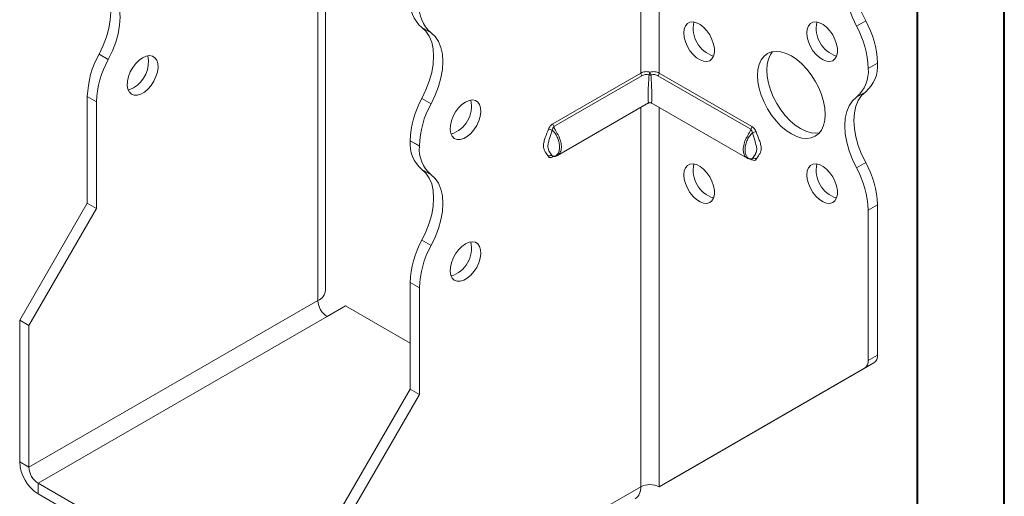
# Model space of a CAD drawing. Header units: millimetres. Extents: x 0 to 210, y 0 to 297.
# Tile 3 of 9: x 153 to 210, y 56 to 83. Entities that reach past the tile are written whole.
import ezdxf

# ---------------------------------------------------------------- set-up
doc = ezdxf.new("R2010")
doc.units = ezdxf.units.MM

msp = doc.modelspace()

# ---------------------------------------------------------------- linework, layer by layer
at = {"color": 7, "linetype": 'Continuous', "lineweight": 40}
for p, q in [((210.079, 0.215), (210.079, 297.215)), ((205.079, 5.215), (205.079, 292.215))]:
    msp.add_line(p, q, dxfattribs=at)
at = {"color": 7, "linetype": 'Continuous', "lineweight": 15}
for p, q in [((171.051, 67.514), (171.051, 89.254)), ((170.612, 66.902), (170.612, 88.642)), ((189.173, 86.19), (189.173, 80.002)), ((190.234, 80.002), (190.234, 86.19)), ((201.579, 82.706), (202.11, 83.013)), ((177.12, 82.319), (176.59, 82.625)), ((158.029, 81.092), (158.559, 80.785)), ((202.785, 80.581), (202.255, 80.275)), ((202.255, 80.275), (202.785, 80.581)), ((202.785, 80.581), (202.785, 80.581)), ((184.112, 77.08), (189.173, 80.002)), ((189.241, 79.848), (184.18, 76.926)), ((195.5, 76.769), (190.166, 79.848)), ((190.234, 80.002), (195.568, 76.923)), ((202.255, 80.275), (202.255, 80.275)), ((202.11, 78.93), (201.58, 78.624)), ((157.884, 78.355), (157.353, 78.662)), ((157.353, 72.516), (157.353, 78.662)), ((157.884, 72.21), (157.884, 78.355)), ((176.59, 78.542), (177.121, 78.236)), ((184.381, 75.258), (189.629, 78.287)), ((189.779, 78.287), (195.298, 75.101)), ((189.173, 78.024), (189.173, 56.186)), ((190.234, 56.186), (190.234, 78.024)), ((176.445, 75.805), (175.915, 76.111)), ((175.915, 76.11), (175.915, 76.111)), ((175.915, 76.11), (176.445, 75.804)), ((176.445, 75.804), (176.445, 75.805)), ((184.092, 75.222), (184.072, 75.243)), ((184.16, 75.203), (184.112, 75.175)), ((195.568, 75.018), (195.519, 75.046)), ((201.58, 74.541), (202.11, 74.847)), ((177.12, 74.154), (176.59, 74.46)), ((153.464, 65.78), (157.353, 72.516)), ((157.884, 72.21), (157.353, 72.516)), ((153.995, 65.474), (157.884, 72.21)), ((202.785, 72.417), (202.255, 72.111)), ((202.255, 72.111), (202.255, 63.466)), ((202.785, 72.417), (202.785, 63.772)), ((176.59, 70.376), (177.12, 70.07)), ((176.445, 67.64), (175.915, 67.946)), ((175.915, 61.801), (175.915, 67.946)), ((176.445, 61.495), (176.445, 67.64)), ((170.612, 66.902), (153.995, 57.309)), ((171.142, 65.983), (172.203, 66.595)), ((175.915, 64.452), (172.203, 66.595)), ((153.464, 65.78), (153.995, 65.474)), ((153.464, 57.615), (153.464, 65.78)), ((154.525, 56.39), (171.142, 65.983)), ((153.995, 57.309), (153.995, 65.474)), ((202.255, 63.466), (202.785, 63.772)), ((190.234, 56.186), (202.048, 63.008)), ((190.764, 56.492), (202.578, 63.315)), ((202.578, 63.315), (202.048, 63.008)), ((172.026, 55.065), (175.915, 61.801)), ((175.915, 61.801), (176.445, 61.495)), ((172.556, 54.759), (176.445, 61.495)), ((153.464, 57.615), (153.995, 57.309)), ((154.525, 56.39), (154.525, 55.778)), ((171.496, 46.593), (154.525, 56.39)), ((172.556, 46.593), (189.173, 56.186)), ((189.173, 56.186), (189.173, 56.186)), ((190.234, 56.186), (190.764, 56.492)), ((171.496, 45.981), (154.525, 55.778))]:
    msp.add_line(p, q, dxfattribs=at)
at = {"color": 7, "linetype": 'Continuous', "lineweight": 15, "flags": 128}
for points in [[(201.579, 82.706), (201.343, 83.196), (201.154, 83.695), (201.016, 84.192), (200.932, 84.676), (200.904, 85.138), (200.932, 85.567), (201.016, 85.954), (201.154, 86.292), (201.343, 86.572), (201.579, 86.789)], [(202.11, 87.095), (201.874, 86.878), (201.685, 86.598), (201.547, 86.26), (201.463, 85.873), (201.435, 85.444), (201.463, 84.982), (201.547, 84.498), (201.685, 84.001), (201.874, 83.502), (202.11, 83.013)], [(158.029, 85.175), (158.265, 84.958), (158.454, 84.677), (158.592, 84.34), (158.676, 83.952), (158.704, 83.523), (158.676, 83.062), (158.592, 82.577), (158.454, 82.08), (158.265, 81.582), (158.029, 81.092)], [(158.559, 80.785), (158.795, 81.275), (158.984, 81.774), (159.122, 82.271), (159.206, 82.755), (159.234, 83.217), (159.206, 83.646), (159.122, 84.034), (158.984, 84.371), (158.795, 84.652), (158.559, 84.869)], [(191.648, 82.316), (191.672, 82.537), (191.742, 82.719), (191.855, 82.852), (192.004, 82.929), (192.182, 82.945), (192.379, 82.899), (192.583, 82.795), (192.786, 82.637), (192.974, 82.434), (193.139, 82.198), (193.271, 81.94), (193.363, 81.675), (193.41, 81.417), (193.41, 81.18), (193.363, 80.977), (193.271, 80.818), (193.139, 80.713), (192.974, 80.666), (192.786, 80.681), (192.583, 80.757), (192.379, 80.889), (192.182, 81.07), (192.004, 81.291), (191.855, 81.54), (191.742, 81.803), (191.672, 82.067), (191.648, 82.316)], [(198.719, 82.316), (198.743, 82.538), (198.813, 82.72), (198.926, 82.853), (199.075, 82.929), (199.253, 82.945), (199.45, 82.9), (199.654, 82.795), (199.857, 82.638), (200.045, 82.435), (200.21, 82.198), (200.342, 81.941), (200.434, 81.676), (200.481, 81.418), (200.481, 81.181), (200.434, 80.978), (200.342, 80.819), (200.21, 80.714), (200.045, 80.667), (199.857, 80.682), (199.654, 80.757), (199.45, 80.89), (199.253, 81.071), (199.075, 81.292), (198.926, 81.541), (198.813, 81.804), (198.743, 82.067), (198.719, 82.316)], [(176.59, 78.542), (176.826, 79.032), (177.015, 79.531), (177.153, 80.028), (177.237, 80.512), (177.266, 80.974), (177.237, 81.403), (177.153, 81.79), (177.015, 82.127), (176.826, 82.408), (176.59, 82.625)], [(177.121, 78.236), (177.357, 78.726), (177.546, 79.225), (177.684, 79.721), (177.768, 80.206), (177.796, 80.667), (177.768, 81.096), (177.684, 81.484), (177.546, 81.821), (177.357, 82.102), (177.12, 82.319)], [(160.535, 80.886), (160.332, 80.741), (160.139, 80.548), (159.967, 80.319), (159.826, 80.065), (159.724, 79.801), (159.665, 79.54), (159.653, 79.296), (159.689, 79.084), (159.77, 78.913), (159.893, 78.794), (160.05, 78.732), (160.233, 78.731), (160.433, 78.792), (160.638, 78.911), (160.838, 79.081), (161.021, 79.293), (161.178, 79.536), (161.301, 79.797), (161.382, 80.061), (161.418, 80.315), (161.406, 80.545), (161.347, 80.738), (161.244, 80.884), (161.104, 80.975), (160.932, 81.006), (160.739, 80.976), (160.535, 80.886)], [(195.891, 79.866), (195.915, 80.204), (195.986, 80.505), (196.103, 80.764), (196.262, 80.972), (196.46, 81.125), (196.692, 81.22), (196.953, 81.254), (197.234, 81.226), (197.531, 81.137), (197.835, 80.989), (198.14, 80.786), (198.436, 80.533), (198.718, 80.235), (198.978, 79.901), (199.21, 79.538), (199.409, 79.156), (199.568, 78.763), (199.685, 78.37), (199.756, 77.986), (199.78, 77.621), (199.756, 77.284), (199.685, 76.982), (199.568, 76.724), (199.409, 76.516), (199.21, 76.362), (198.978, 76.267), (198.718, 76.234), (198.436, 76.261), (198.14, 76.35), (197.835, 76.498), (197.531, 76.702), (197.234, 76.955), (196.953, 77.253), (196.692, 77.587), (196.46, 77.95), (196.262, 78.332), (196.103, 78.725), (195.986, 79.118), (195.915, 79.501), (195.891, 79.866)], [(196.751, 81.234), (196.633, 81.07), (196.516, 80.812), (196.445, 80.51), (196.421, 80.173), (196.445, 79.808), (196.516, 79.424), (196.633, 79.031), (196.793, 78.638), (196.991, 78.256), (197.223, 77.893), (197.483, 77.559), (197.765, 77.261), (198.061, 77.008), (198.366, 76.805), (198.67, 76.657), (198.967, 76.568), (199.248, 76.54), (199.45, 76.56)], [(160.005, 79.151), (159.801, 79.06), (159.704, 79.038)], [(202.11, 78.93), (201.874, 78.713), (201.685, 78.432), (201.547, 78.095), (201.463, 77.708), (201.435, 77.278), (201.463, 76.817), (201.547, 76.332), (201.685, 75.835), (201.874, 75.337), (202.11, 74.847)], [(179.097, 78.336), (178.893, 78.191), (178.7, 77.998), (178.529, 77.769), (178.388, 77.515), (178.285, 77.251), (178.227, 76.99), (178.215, 76.746), (178.25, 76.534), (178.332, 76.363), (178.454, 76.244), (178.611, 76.182), (178.795, 76.182), (178.994, 76.242), (179.2, 76.361), (179.399, 76.531), (179.583, 76.743), (179.74, 76.986), (179.862, 77.247), (179.944, 77.511), (179.979, 77.765), (179.967, 77.995), (179.909, 78.188), (179.806, 78.334), (179.665, 78.425), (179.494, 78.456), (179.301, 78.426), (179.097, 78.336)], [(201.58, 74.541), (201.344, 75.031), (201.154, 75.529), (201.016, 76.026), (200.932, 76.511), (200.904, 76.972), (200.932, 77.401), (201.016, 77.789), (201.154, 78.126), (201.344, 78.407), (201.58, 78.624)], [(191.648, 74.15), (191.672, 74.372), (191.742, 74.554), (191.855, 74.687), (192.004, 74.763), (192.182, 74.779), (192.379, 74.734), (192.583, 74.629), (192.786, 74.471), (192.974, 74.269), (193.139, 74.032), (193.271, 73.775), (193.363, 73.51), (193.41, 73.252), (193.41, 73.015), (193.363, 72.811), (193.271, 72.653), (193.139, 72.547), (192.974, 72.501), (192.786, 72.516), (192.583, 72.591), (192.379, 72.723), (192.182, 72.905), (192.004, 73.126), (191.855, 73.375), (191.742, 73.638), (191.672, 73.901), (191.648, 74.15)], [(198.719, 74.151), (198.743, 74.373), (198.813, 74.555), (198.926, 74.688), (199.075, 74.764), (199.253, 74.78), (199.45, 74.734), (199.654, 74.63), (199.857, 74.472), (200.045, 74.269), (200.21, 74.033), (200.342, 73.775), (200.434, 73.51), (200.481, 73.252), (200.481, 73.015), (200.434, 72.812), (200.342, 72.653), (200.21, 72.548), (200.045, 72.502), (199.857, 72.517), (199.654, 72.592), (199.45, 72.724), (199.253, 72.906), (199.075, 73.127), (198.926, 73.375), (198.813, 73.639), (198.743, 73.902), (198.719, 74.151)], [(176.59, 70.376), (176.826, 70.866), (177.015, 71.365), (177.153, 71.862), (177.237, 72.346), (177.266, 72.808), (177.237, 73.237), (177.153, 73.624), (177.015, 73.962), (176.826, 74.242), (176.59, 74.46)], [(177.12, 70.07), (177.357, 70.56), (177.546, 71.059), (177.684, 71.556), (177.768, 72.04), (177.796, 72.502), (177.768, 72.931), (177.684, 73.318), (177.546, 73.656), (177.357, 73.936), (177.12, 74.154)], [(179.097, 70.17), (178.893, 70.025), (178.7, 69.833), (178.529, 69.604), (178.388, 69.35), (178.285, 69.086), (178.227, 68.825), (178.215, 68.581), (178.25, 68.368), (178.332, 68.198), (178.454, 68.078), (178.611, 68.017), (178.795, 68.016), (178.994, 68.077), (179.2, 68.195), (179.399, 68.365), (179.583, 68.577), (179.74, 68.82), (179.862, 69.081), (179.944, 69.346), (179.979, 69.6), (179.967, 69.83), (179.909, 70.023), (179.806, 70.169), (179.665, 70.26), (179.494, 70.291), (179.301, 70.261), (179.097, 70.17)]]:
    msp.add_lwpolyline(points, dxfattribs=at)
at = {"color": 7, "linetype": 'Continuous', "lineweight": 15}
for centre, radius, start, end in [((177.867, 84.111), 1.959, 175.1625, 229.3233), ((178.397, 83.804), 1.959, 175.1625, 229.3233), ((193.855, 82.569), 1.665, 167.1674, 252.8273), ((200.926, 82.57), 1.665, 167.1674, 252.8273), ((196.946, 80.11), 5.312, 1.7823, 29.2631), ((197.476, 80.416), 5.312, 1.7823, 29.2631), ((162.659, 78.496), 5.308, 150.7326, 178.2173), ((159.137, 80.652), 1.734, 300.0386, 11.5303), ((163.19, 78.19), 5.308, 150.7326, 178.2173), ((200.833, 80.416), 1.959, 310.6767, 4.8375), ((189.407, 80.013), 0.234, 182.8756, 224.8492), ((190.259, 79.788), 0.618, 153.927, 169.7741), ((189.704, 80.164), 0.272, 258.7299, 281.2701), ((189.148, 79.788), 0.618, 10.2259, 26.073), ((190, 80.013), 0.234, 315.1508, 357.1244), ((200.303, 80.11), 1.959, 310.6767, 4.8375), ((181.224, 75.946), 5.312, 150.7369, 178.2177), ((181.754, 75.639), 5.312, 150.7369, 178.2177), ((177.774, 78.079), 1.665, 287.1728, 12.8326), ((189.704, 78.157), 0.15, 64.5415, 115.9108), ((184.346, 77.091), 0.234, 182.8756, 224.8492), ((183.827, 76.293), 0.489, 59.8606, 84.9833), ((195.334, 76.934), 0.234, 315.1508, 357.1244), ((195.853, 76.136), 0.489, 95.0167, 120.1394), ((177.867, 75.945), 1.959, 175.1625, 229.3233), ((178.397, 75.639), 1.959, 175.1625, 229.3233), ((184.001, 75.093), 0.167, 64.571, 141.9688), ((184.212, 75.178), 0.101, 156.3759, 181.4771), ((193.855, 74.404), 1.665, 167.1674, 252.8273), ((195.464, 75.02), 0.104, 358.7439, 20.1827), ((195.679, 74.936), 0.167, 38.0312, 115.429), ((200.926, 74.404), 1.665, 167.1674, 252.8273), ((197.479, 72.252), 5.308, 1.7827, 29.2674), ((196.949, 71.945), 5.308, 1.7827, 29.2674), ((181.221, 67.781), 5.308, 150.7326, 178.2173), ((177.774, 69.913), 1.665, 287.1728, 12.8326), ((181.751, 67.475), 5.308, 150.7326, 178.2173), ((170.3, 67.589), 0.754, 294.3747, 354.3052), ((171.763, 66.954), 1.153, 182.6055, 237.3945), ((201.754, 63.417), 0.503, 305.698, 5.6204), ((202.284, 63.723), 0.503, 305.698, 5.6204), ((155.767, 57.72), 2.305, 182.6055, 237.3945), ((155.146, 57.361), 1.153, 182.6055, 237.3945), ((188.438, 56.105), 0.739, 305.0133, 6.2988), ((189.704, 55.163), 1.153, 62.6097, 117.3903)]:
    msp.add_arc(centre, radius, start, end, dxfattribs=at)
for major_axis, start_param, end_param in [((0.078, 1.314), 1.3458, 3.177797), ((-0.078, 1.314), 3.105389, 4.937386)]:
    msp.add_ellipse((189.704, 79.6), major_axis=major_axis, ratio=0.054973, start_param=start_param, end_param=end_param, dxfattribs=at)
for points, knots in [([(189.173, 80.002), (189.209, 80.022), (189.247, 80.039), (189.329, 80.066), (189.374, 80.075), (189.511, 80.091), (189.608, 80.085), (189.704, 80.06)], [0, 0, 0, 0, 0.25, 0.25, 0.5, 0.5, 1, 1, 1, 1]), ([(189.651, 79.898), (189.577, 79.918), (189.502, 79.922), (189.362, 79.903), (189.297, 79.88), (189.241, 79.848)], [0, 0, 0, 0, 0.5, 0.5, 1, 1, 1, 1]), ([(189.704, 80.06), (189.799, 80.085), (189.897, 80.091), (190.033, 80.075), (190.078, 80.066), (190.16, 80.039), (190.198, 80.022), (190.234, 80.002)], [0, 0, 0, 0, 0.5, 0.5, 0.75, 0.75, 1, 1, 1, 1]), ([(190.166, 79.848), (190.11, 79.88), (190.046, 79.903), (189.906, 79.922), (189.83, 79.918), (189.757, 79.898)], [0, 0, 0, 0, 0.5, 0.5, 1, 1, 1, 1]), ([(189.704, 78.293), (189.662, 78.282), (189.619, 78.272), (189.578, 78.258), (189.578, 78.258)], [0, 0, 0, 0, 0.982695, 1, 1, 1, 1]), ([(189.829, 78.258), (189.829, 78.258), (189.788, 78.272), (189.745, 78.282), (189.704, 78.293)], [0, 0, 0, 0, 0.017305, 1, 1, 1, 1]), ([(184.112, 77.08), (184.063, 77.051), (184.014, 77.009), (183.928, 76.905), (183.892, 76.843), (183.87, 76.78)], [0, 0, 0, 0, 0.5, 0.5, 1, 1, 1, 1]), ([(183.87, 75.196), (183.812, 75.291), (183.744, 75.374), (183.658, 75.517), (183.632, 75.568), (183.593, 75.683), (183.582, 75.749), (183.582, 75.895), (183.593, 75.973), (183.632, 76.134), (183.658, 76.214), (183.744, 76.456), (183.812, 76.618), (183.87, 76.78)], [0, 0, 0, 0, 0.25, 0.25, 0.375, 0.375, 0.5, 0.5, 0.625, 0.625, 0.75, 0.75, 1, 1, 1, 1]), ([(184.072, 76.716), (184.057, 76.633), (184.035, 76.553), (183.986, 76.392), (183.96, 76.313), (183.91, 76.155), (183.886, 76.076), (183.849, 75.919), (183.836, 75.842), (183.836, 75.704), (183.849, 75.644), (183.886, 75.545), (183.91, 75.503), (183.96, 75.424), (183.986, 75.388), (184.035, 75.316), (184.057, 75.281), (184.072, 75.243)], [0, 0, 0, 0, 0.125, 0.125, 0.25, 0.25, 0.375, 0.375, 0.5, 0.5, 0.625, 0.625, 0.75, 0.75, 0.875, 0.875, 1, 1, 1, 1]), ([(184.072, 76.716), (184.081, 76.758), (184.101, 76.798), (184.14, 76.869), (184.159, 76.901), (184.18, 76.926)], [0, 0, 0, 0, 0.5, 0.5, 1, 1, 1, 1]), ([(184.072, 75.243), (184.107, 75.221), (184.144, 75.217), (184.208, 75.219), (184.237, 75.226), (184.319, 75.259), (184.364, 75.297), (184.436, 75.392), (184.463, 75.451), (184.499, 75.584), (184.508, 75.658), (184.508, 75.818), (184.499, 75.902), (184.463, 76.078), (184.436, 76.166), (184.364, 76.343), (184.319, 76.431), (184.237, 76.554), (184.208, 76.594), (184.143, 76.665), (184.107, 76.697), (184.072, 76.716)], [0, 0, 0, 0, 0.0625, 0.0625, 0.125, 0.125, 0.25, 0.25, 0.375, 0.375, 0.5, 0.5, 0.625, 0.625, 0.75, 0.75, 0.875, 0.875, 0.9375, 0.9375, 1, 1, 1, 1]), ([(184.18, 76.926), (184.185, 76.892), (184.196, 76.831), (184.244, 76.75), (184.337, 76.603), (184.474, 76.365), (184.594, 76.026), (184.628, 75.7), (184.562, 75.448), (184.467, 75.302), (184.4, 75.276), (184.387, 75.271)], [0, 0, 0, 0, 0.058102, 0.104191, 0.134458, 0.304141, 0.473407, 0.642591, 0.817805, 0.96612, 1, 1, 1, 1]), ([(195.291, 75.117), (195.277, 75.122), (195.214, 75.146), (195.151, 75.244), (195.085, 75.399), (195.054, 75.613), (195.098, 75.919), (195.23, 76.26), (195.381, 76.503), (195.483, 76.67), (195.494, 76.734), (195.5, 76.769)], [0, 0, 0, 0, 0.038591, 0.167226, 0.241422, 0.382396, 0.551973, 0.721587, 0.891378, 0.940302, 1, 1, 1, 1]), ([(195.607, 76.558), (195.572, 76.54), (195.536, 76.508), (195.472, 76.437), (195.443, 76.398), (195.361, 76.275), (195.316, 76.186), (195.244, 76.01), (195.217, 75.92), (195.18, 75.746), (195.172, 75.662), (195.171, 75.501), (195.18, 75.427), (195.217, 75.293), (195.244, 75.234), (195.316, 75.139), (195.361, 75.102), (195.443, 75.069), (195.472, 75.062), (195.536, 75.06), (195.572, 75.064), (195.607, 75.086)], [0, 0, 0, 0, 0.0625, 0.0625, 0.125, 0.125, 0.25, 0.25, 0.375, 0.375, 0.5, 0.5, 0.625, 0.625, 0.75, 0.75, 0.875, 0.875, 0.9375, 0.9375, 1, 1, 1, 1]), ([(195.5, 76.769), (195.521, 76.743), (195.54, 76.711), (195.579, 76.641), (195.598, 76.601), (195.607, 76.558)], [0, 0, 0, 0, 0.5, 0.5, 1, 1, 1, 1]), ([(195.81, 76.623), (195.787, 76.686), (195.751, 76.748), (195.666, 76.851), (195.617, 76.894), (195.568, 76.923)], [0, 0, 0, 0, 0.5, 0.5, 1, 1, 1, 1]), ([(195.607, 75.086), (195.622, 75.124), (195.645, 75.159), (195.693, 75.231), (195.719, 75.267), (195.77, 75.345), (195.794, 75.387), (195.831, 75.487), (195.843, 75.547), (195.843, 75.685), (195.831, 75.762), (195.794, 75.919), (195.769, 75.998), (195.719, 76.156), (195.693, 76.235), (195.645, 76.395), (195.622, 76.476), (195.607, 76.558)], [0, 0, 0, 0, 0.125, 0.125, 0.25, 0.25, 0.375, 0.375, 0.5, 0.5, 0.625, 0.625, 0.75, 0.75, 0.875, 0.875, 1, 1, 1, 1]), ([(195.81, 76.623), (195.867, 76.461), (195.935, 76.299), (196.021, 76.057), (196.047, 75.976), (196.086, 75.816), (196.098, 75.738), (196.098, 75.592), (196.086, 75.526), (196.047, 75.411), (196.021, 75.36), (195.935, 75.217), (195.867, 75.134), (195.81, 75.038)], [0, 0, 0, 0, 0.25, 0.25, 0.375, 0.375, 0.5, 0.5, 0.625, 0.625, 0.75, 0.75, 1, 1, 1, 1]), ([(195.678, 75.208), (195.69, 75.226), (195.712, 75.26), (195.792, 75.369), (195.814, 75.449), (195.82, 75.468)], [0, 0, 0, 0, 0.480681, 0.87703, 1, 1, 1, 1]), ([(183.87, 75.196), (183.892, 75.158), (183.928, 75.137), (184.014, 75.133), (184.062, 75.147), (184.112, 75.175)], [0, 0, 0, 0, 0.5, 0.5, 1, 1, 1, 1]), ([(184.087, 75.224), (184.086, 75.224), (184.083, 75.224), (184.089, 75.222), (184.093, 75.22)], [0, 0, 0, 0, 0.202247, 1, 1, 1, 1]), ([(184.093, 75.222), (184.094, 75.221), (184.111, 75.209), (184.146, 75.204), (184.196, 75.199), (184.265, 75.208), (184.337, 75.228), (184.379, 75.26), (184.39, 75.269)], [0, 0, 0, 0, 0.014625, 0.158215, 0.2572, 0.475758, 0.855128, 1, 1, 1, 1]), ([(195.287, 75.114), (195.302, 75.103), (195.351, 75.066), (195.435, 75.045), (195.515, 75.043), (195.567, 75.051), (195.584, 75.064), (195.586, 75.065)], [0, 0, 0, 0, 0.181987, 0.608531, 0.837305, 0.982201, 1, 1, 1, 1]), ([(195.568, 75.018), (195.617, 74.99), (195.666, 74.976), (195.751, 74.98), (195.787, 75.001), (195.81, 75.038)], [0, 0, 0, 0, 0.5, 0.5, 1, 1, 1, 1]), ([(195.607, 75.086), (195.602, 75.076), (195.596, 75.065), (195.587, 75.064), (195.587, 75.064)], [0, 0, 0, 0, 0.984909, 1, 1, 1, 1]), ([(195.587, 75.064), (195.587, 75.064), (195.59, 75.066), (195.591, 75.066), (195.591, 75.066)], [0, 0, 0, 0, 0.032376, 1, 1, 1, 1])]:
    msp.add_open_spline(points, degree=3, knots=knots, dxfattribs=at)

doc.saveas('drawing.dxf')
